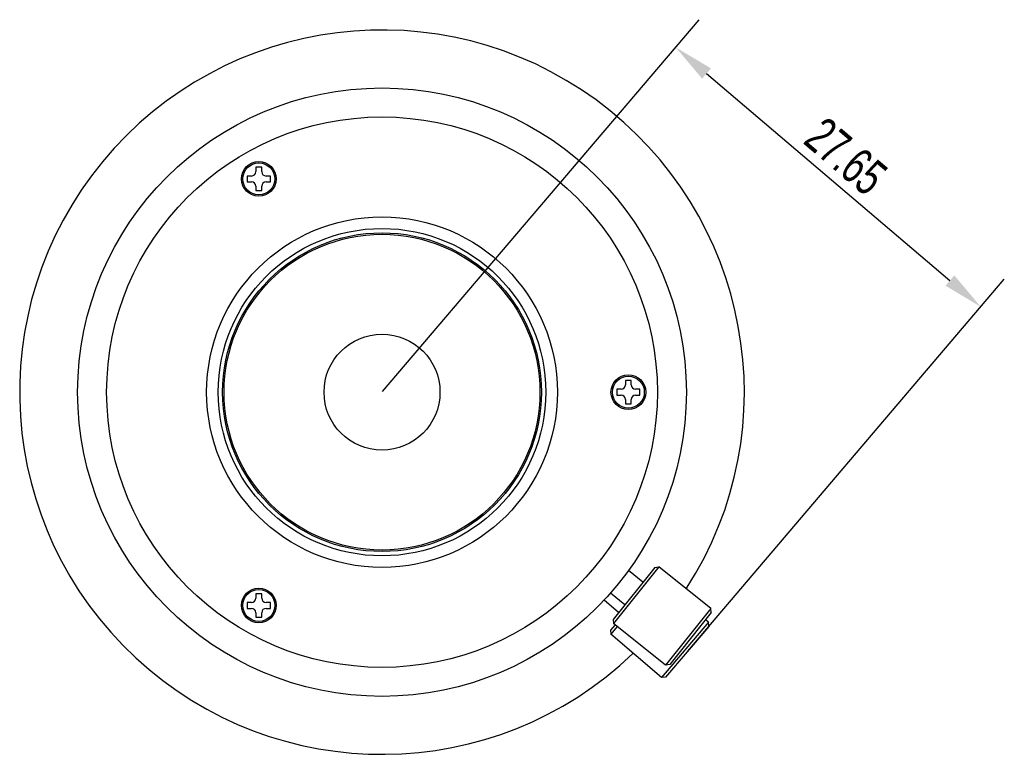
# Model space of a CAD drawing. Header units: millimetres. Extents: x 1 to 154, y 92 to 184.
# Tile 2 of 2: x 86 to 154, y 114 to 165. Entities that reach past the tile are written whole.
import ezdxf

# ---------------------------------------------------------------- set-up
doc = ezdxf.new("R2010")
doc.units = ezdxf.units.MM
doc.header["$LTSCALE"] = 19.36
doc.header["$PDMODE"] = 3
doc.header["$PDSIZE"] = 8
doc.layers.get('0').update_dxf_attribs({"linetype": 'CONTINUOUS'})
doc.layers.get('Defpoints').update_dxf_attribs({"linetype": 'CONTINUOUS'})
doc.layers.add('02___PRT_ALL_AXES', color=7, linetype='CONTINUOUS')
doc.styles.get("Standard").update_dxf_attribs({"font": 'txt', "width": 0.7})
doc.dimstyles.get("Standard").update_dxf_attribs({"dimtxt": 2.5, "dimasz": 2.8, "dimexe": 2.5, "dimexo": 0.05, "dimtad": 1, "dimzin": 0, "dimdsep": 46, "dimtxsty": 'Standard', "dimcen": 0.09, "dimadec": 0, "dimazin": 0, "dimtol": 1, "dimtp": 0.01, "dimtm": 0.01, "dimtfac": 1, "dimtofl": 0, "dimtmove": 0, "dimatfit": 3, "dimfxl": 1, "dimtolj": 1, "dimtzin": 0, "dimarcsym": 0})

# ---------------------------------------------------------------- blocks, each defined once
blk = doc.blocks.new('*D30')
at = {"color": 0, "lineweight": -2, "transparency": 16777216}
for p, q in [((111.314, 139.202), (133.161, 164.878)), ((133.674, 161.159), (150.467, 146.87)), ((132.372, 121.283), (154.22, 146.959))]:
    blk.add_line(p, q, dxfattribs=at)
at = {"color": 0, "transparency": 16777216}
for points in [[(133.976, 161.514), (133.371, 160.804), (131.541, 162.974)], [(150.769, 147.225), (150.165, 146.514), (152.599, 145.055)]]:
    blk.add_solid(points, dxfattribs=at)
at = {"layer": 'Defpoints', "color": 0, "transparency": 16777216}
for p in [(152.599, 145.055), (111.281, 139.164), (132.339, 121.245)]:
    blk.add_point(p, dxfattribs=at)
at = {"color": 0, "transparency": 16777216, "insert": (143.286, 155.442), "char_height": 2.5, "attachment_point": 5, "rotation": 319.60516}
blk.add_mtext('\\A1;27.65', dxfattribs=at)

msp = doc.modelspace()

# ---------------------------------------------------------------- linework, layer by layer
at = {"color": 0, "linetype": 'Continuous'}
for p, q in [((102.581, 154.686), (102.581, 154.386)), ((102.981, 154.686), (102.581, 154.686)), ((102.981, 154.386), (102.981, 154.686)), ((101.981, 154.086), (101.981, 153.686)), ((102.281, 154.086), (101.981, 154.086)), ((101.981, 153.686), (102.281, 153.686)), ((103.581, 154.086), (103.281, 154.086)), ((103.281, 153.686), (103.581, 153.686)), ((103.581, 153.686), (103.581, 154.086)), ((102.581, 153.386), (102.581, 153.086)), ((102.581, 153.086), (102.981, 153.086)), ((102.981, 153.086), (102.981, 153.386)), ((128.481, 139.964), (128.081, 139.964)), ((128.081, 139.964), (128.081, 139.664)), ((128.481, 139.664), (128.481, 139.964)), ((127.781, 139.364), (127.481, 139.364)), ((127.481, 139.364), (127.481, 138.964)), ((129.081, 139.364), (128.781, 139.364)), ((129.081, 138.964), (129.081, 139.364)), ((127.481, 138.964), (127.781, 138.964)), ((128.081, 138.664), (128.081, 138.364)), ((128.481, 138.364), (128.481, 138.664)), ((128.781, 138.964), (129.081, 138.964)), ((128.081, 138.364), (128.481, 138.364)), ((130.097, 127.068), (127.225, 123.475)), ((130.378, 127.099), (127.256, 123.194)), ((130.097, 127.068), (130.378, 127.099)), ((102.981, 125.241), (102.581, 125.241)), ((102.581, 125.241), (102.581, 124.941)), ((102.981, 124.941), (102.981, 125.241)), ((102.281, 124.641), (101.981, 124.641)), ((101.981, 124.641), (101.981, 124.241)), ((103.581, 124.641), (103.281, 124.641)), ((103.581, 124.241), (103.581, 124.641)), ((101.981, 124.241), (102.281, 124.241)), ((102.581, 123.941), (102.581, 123.641)), ((102.981, 123.641), (102.981, 123.941)), ((103.281, 124.241), (103.581, 124.241)), ((133.972, 124.227), (130.85, 120.321)), ((134.003, 123.946), (131.131, 120.353)), ((134.003, 123.946), (133.972, 124.227)), ((102.581, 123.641), (102.981, 123.641)), ((127.361, 123.11), (127.041, 122.733)), ((127.517, 122.985), (127.063, 122.452)), ((127.225, 123.475), (127.256, 123.194)), ((133.807, 123.279), (130.567, 119.471)), ((133.83, 122.997), (130.849, 119.493)), ((133.83, 122.997), (133.807, 123.279)), ((127.041, 122.733), (127.063, 122.452)), ((131.131, 120.353), (130.85, 120.321)), ((130.849, 119.493), (130.567, 119.471))]:
    msp.add_line(p, q, dxfattribs=at)
for centre, radius in [((111.281, 139.164), 21), ((111.281, 139.164), 19), ((102.781, 153.886), 1.1), ((111.281, 139.164), 12.1), ((111.281, 139.164), 11.3), ((111.281, 139.164), 11), ((111.281, 139.164), 10.9), ((111.281, 139.164), 4), ((128.281, 139.164), 1.1), ((102.781, 124.441), 1.1)]:
    msp.add_circle(centre, radius, dxfattribs=at)
for centre, radius, start, end in [((111.281, 139.164), 25, 327.10365, 313.85424), ((102.281, 154.386), 0.3, 270, 360), ((103.281, 154.386), 0.3, 180, 270), ((102.281, 153.386), 0.3, 0, 90), ((103.281, 153.386), 0.3, 90, 180), ((127.781, 139.664), 0.3, 270, 360), ((128.781, 139.664), 0.3, 180, 270), ((127.781, 138.664), 0.3, 0, 90), ((128.781, 138.664), 0.3, 90, 180), ((102.281, 124.941), 0.3, 270, 360), ((103.281, 124.941), 0.3, 180, 270), ((102.281, 123.941), 0.3, 0, 90), ((103.281, 123.941), 0.3, 90, 180)]:
    msp.add_arc(centre, radius, start, end, dxfattribs=at)
at = {"layer": '02___PRT_ALL_AXES', "color": 0, "linetype": 'Continuous'}
for p, q in [((133.972, 124.227), (130.378, 127.099)), ((129.286, 126.052), (128.291, 126.848)), ((128.037, 124.49), (127.042, 125.285)), ((127.61, 123.956), (126.604, 124.812)), ((130.85, 120.321), (127.256, 123.194)), ((133.807, 123.279), (133.606, 123.45)), ((130.567, 119.471), (127.063, 122.452))]:
    msp.add_line(p, q, dxfattribs=at)
for centre in [(102.781, 153.886), (128.281, 139.164), (102.781, 124.441)]:
    msp.add_circle(centre, 1.2, dxfattribs=at)

# ---------------------------------------------------------------- dimensions: what is measured, and where the dimension line sits
dim = msp.add_aligned_dim(p1=(111.281, 139.164), p2=(132.339, 121.245), distance=31.263, text='27.65', dimstyle='Standard')
dim.commit()
dim.dimension.update_dxf_attribs({"geometry": '*D30', "text_midpoint": (143.286, 155.442)})

doc.saveas('drawing.dxf')
